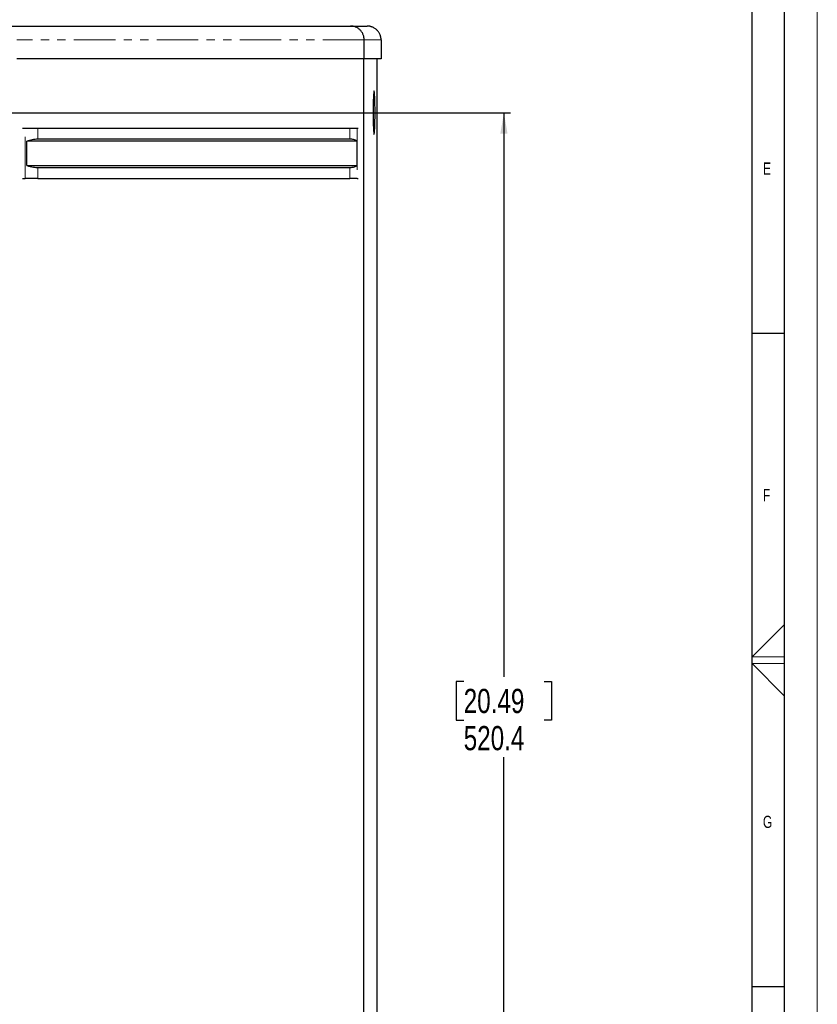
# Model space of a CAD drawing. Header units: millimetres. Extents: x 0 to 841, y 0 to 594.
# Tile 13 of 14: x 719 to 841, y 244 to 395. Entities that reach past the tile are written whole.
import ezdxf

# ---------------------------------------------------------------- set-up
doc = ezdxf.new("R2010")
doc.units = ezdxf.units.MM
doc.linetypes.add('PHANTOM', pattern=[12.7, 6.35, -1.27, 1.27, -1.27, 1.27, -1.27])
doc.layers.add('FORMAT', color=7, linetype='Continuous')
doc.layers.add('SLD-0', color=7, linetype='Continuous')
doc.styles.add('SLDTEXTSTYLE0', font='TXT', dxfattribs={"width": 0.75})
doc.dimstyles.new('SLDDIMSTYLE0', dxfattribs={"dimtxt": 3.704167, "dimasz": 3.2, "dimexe": 0, "dimexo": 0.0625, "dimgap": 0.926042, "dimtad": 0, "dimtih": 1, "dimtoh": 1, "dimdec": 1, "dimlfac": 3, "dimrnd": 1e-09, "dimzin": 12, "dimdsep": 46, "dimtxsty": 'SLDTEXTSTYLE0', "dimsah": 1, "dimcen": 0.09, "dimadec": 0, "dimazin": 3, "dimtfac": 1, "dimtdec": 1, "dimtofl": 0, "dimtmove": 0, "dimatfit": 3, "dimfxl": 1, "dimfrac": 2, "dimtolj": 1, "dimtzin": 12, "dimarcsym": 0})

# ---------------------------------------------------------------- blocks, each defined once
blk = doc.blocks.new('_D_23')
at = {"layer": 'SLD-0', "transparency": 16777216}
for p, q in [((716.38, 380.79), (794.01, 380.79)), ((793.01, 380.79), (793.01, 294.46)), ((786.85, 293.71), (785.72, 293.71)), ((785.72, 293.71), (785.72, 287.83)), ((799.16, 293.71), (800.29, 293.71)), ((800.29, 293.71), (800.29, 287.83)), ((785.72, 287.83), (786.85, 287.83)), ((800.29, 287.83), (799.16, 287.83)), ((793.01, 207.32), (793.01, 282.14)), ((716.38, 207.32), (794.01, 207.32))]:
    blk.add_line(p, q, dxfattribs=at)
for points in [[(793.01, 380.79), (792.46, 377.59), (793.56, 377.59)], [(793.01, 207.32), (793.56, 210.52), (792.46, 210.52)]]:
    blk.add_solid(points, dxfattribs=at)
at = {"layer": 'SLD-0', "transparency": 16777216, "char_height": 3.704, "attachment_point": 1, "style": 'SLDTEXTSTYLE0'}
for s, insert in [('20.49', (786.85, 292.6)), ('520.4', (786.85, 286.91))]:
    blk.add_mtext(s, dxfattribs=dict(at, insert=insert))

msp = doc.modelspace()

# ---------------------------------------------------------------- linework, layer by layer
at = {"color": 7, "linetype": 'Continuous', "lineweight": 18}
for p, q in [((841.000004, 0.00001), (841.000004, 594.00001)), ((836, 302.467132), (831, 297.50001)), ((831, 297.50001), (836, 297.50001)), ((831, 296.50001), (836, 296.50001)), ((836, 291.485354), (831, 296.50001))]:
    msp.add_line(p, q, dxfattribs=at)
at = {"color": 7, "linetype": 'Continuous', "lineweight": 25}
for p, q in [((717.711617, 394.053151), (769.542276, 394.053151)), ((769.542276, 394.053151), (772.06434, 394.053151)), ((771.614755, 389.053151), (771.614755, 391.936485)), ((774.201, 391.936485), (774.201, 389.053151)), ((771.614755, 389.053151), (718.447634, 389.053151)), ((771.535342, 199.053151), (771.535342, 389.053151)), ((774.199861, 389.053151), (771.614755, 389.053151)), ((773.625071, 199.053151), (773.625071, 389.053151)), ((774.201, 389.053151), (774.199861, 389.053151)), ((719.272432, 378.403151), (719.720159, 378.403151)), ((719.720159, 378.403151), (721.6516, 378.403151)), ((721.6516, 378.403151), (769.414769, 378.403151)), ((769.414769, 378.403151), (770.556096, 378.403151)), ((770.556096, 378.403151), (770.676922, 378.403151)), ((719.964386, 372.691826), (719.964386, 376.44781)), ((770.48142, 376.44781), (719.964386, 376.44781)), ((769.414769, 376.736485), (721.6516, 376.736485)), ((770.48142, 376.44781), (770.48142, 372.691826)), ((719.964386, 372.691826), (770.48142, 372.691826)), ((721.6516, 372.403151), (769.414769, 372.403151)), ((719.272432, 370.736485), (719.720159, 370.736485)), ((721.6516, 370.736485), (719.720159, 370.736485)), ((721.6516, 370.736485), (769.414769, 370.736485)), ((770.556096, 370.736485), (769.414769, 370.736485)), ((770.556096, 370.736485), (770.676922, 370.736485))]:
    msp.add_line(p, q, dxfattribs=at)
at = {"color": 8, "linetype": 'PHANTOM', "lineweight": 18}
for p, q in [((771.614755, 391.936485), (718.447634, 391.936485)), ((774.199861, 391.936485), (771.614755, 391.936485)), ((774.199861, 389.053151), (774.199861, 391.936485)), ((774.201, 391.936485), (774.199861, 391.936485)), ((772.988955, 380.786485), (773.279751, 380.786485)), ((719.720159, 370.736485), (719.720159, 378.403151)), ((721.6516, 378.403151), (721.6516, 376.736485)), ((769.414769, 376.736485), (769.414769, 378.403151)), ((770.556096, 378.403151), (770.556096, 370.736485)), ((721.6516, 372.403151), (721.6516, 370.736485)), ((769.414769, 370.736485), (769.414769, 372.403151))]:
    msp.add_line(p, q, dxfattribs=at)
at = {"color": 7, "linetype": 'Continuous', "lineweight": 25, "flags": 128}
for points in [[(773.279751, 380.786485), (773.276957, 381.436786), (773.268683, 382.062096), (773.255247, 382.638385), (773.237165, 383.143507), (773.215132, 383.55805), (773.189994, 383.866083), (773.162719, 384.055769), (773.134353, 384.119818), (773.105987, 384.055769), (773.078712, 383.866083), (773.053574, 383.55805), (773.031541, 383.143507), (773.013459, 382.638385), (773.000023, 382.062096), (772.991749, 381.436786), (772.988955, 380.786485)], [(772.988955, 380.786485), (772.991749, 380.136184), (773.000023, 379.510873), (773.013459, 378.934584), (773.031541, 378.429462), (773.053574, 378.014919), (773.078712, 377.706886), (773.105987, 377.5172), (773.134353, 377.453151), (773.162719, 377.5172), (773.189994, 377.706886), (773.215132, 378.014919), (773.237165, 378.429462), (773.255247, 378.934584), (773.268683, 379.510873), (773.276957, 380.136184), (773.279751, 380.786485)]]:
    msp.add_lwpolyline(points, dxfattribs=at)
at = {"color": 7, "linetype": 'Continuous', "lineweight": 25}
for points, knots in [([(771.614755, 391.936485), (771.614755, 392.06121), (771.603899, 392.190601), (771.556413, 392.452679), (771.519742, 392.585341), (771.418744, 392.845896), (771.354393, 392.973737), (771.199471, 393.215754), (771.10891, 393.329868), (770.906571, 393.53652), (770.79484, 393.629012), (770.557875, 393.787238), (770.432703, 393.852961), (770.177587, 393.956112), (770.047694, 393.993565), (769.791087, 394.042064), (769.664398, 394.053151), (769.542276, 394.053151)], [0, 0, 0, 0, 0.125, 0.125, 0.25, 0.25, 0.375, 0.375, 0.5, 0.5, 0.625, 0.625, 0.75, 0.75, 0.875, 0.875, 1, 1, 1, 1]), ([(774.199861, 391.936485), (774.199575, 391.962794), (774.199003, 392.015477), (774.194367, 392.094487), (774.186947, 392.173468), (774.176461, 392.252306), (774.162976, 392.330887), (774.146468, 392.409097), (774.126945, 392.486819), (774.104414, 392.563936), (774.078881, 392.640336), (774.010096, 392.822642), (773.862975, 393.104807), (773.591378, 393.436546), (773.250722, 393.714229), (772.963069, 393.864043), (772.754794, 393.940361), (772.64791, 393.973727), (772.524994, 394.004774), (772.385825, 394.030638), (772.230474, 394.049369), (772.121364, 394.051853), (772.06434, 394.053151)], [0, 0, 0, 0, 0.0234624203, 0.0469836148, 0.0705652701, 0.0942090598, 0.1179166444, 0.1416896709, 0.1655297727, 0.1894385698, 0.2134176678, 0.2374686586, 0.363559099, 0.496032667, 0.619516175, 0.7571157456, 0.7864109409, 0.8201805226, 0.8584244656, 0.9011425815, 0.9483345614, 1, 1, 1, 1]), ([(721.6516, 376.736485), (721.359413, 376.71973), (720.831953, 376.689485), (720.231996, 376.522357), (719.964386, 376.44781)], [0, 0, 0, 0, 0.55395008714, 1, 1, 1, 1]), ([(770.48142, 376.44781), (770.338964, 376.5399), (770.087029, 376.702763), (769.61841, 376.72627), (769.414769, 376.736485)], [0, 0, 0, 0, 0.5654436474, 1, 1, 1, 1]), ([(719.964386, 372.691826), (720.304807, 372.599736), (720.90685, 372.436873), (721.426, 372.413366), (721.6516, 372.403151)], [0, 0, 0, 0, 0.56544364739, 1, 1, 1, 1]), ([(769.414769, 372.403151), (769.67094, 372.419906), (770.133382, 372.450151), (770.374064, 372.617279), (770.48142, 372.691826)], [0, 0, 0, 0, 0.5539500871, 1, 1, 1, 1])]:
    msp.add_open_spline(points, degree=3, knots=knots, dxfattribs=at)
at = {"layer": 'FORMAT'}
for p, q in [((836.000004, 5.00001), (836.000004, 589.00001)), ((831.000004, 10.00001), (831.000004, 584.00001)), ((836, 347), (831, 347)), ((836, 247), (831, 247))]:
    msp.add_line(p, q, dxfattribs=at)

# ---------------------------------------------------------------- texts
at = {"layer": 'FORMAT', "char_height": 1.852083, "attachment_point": 1, "style": 'SLDTEXTSTYLE0'}
for s, insert in [('E', (832.666652, 373.168024)), ('F', (832.666652, 323.168024)), ('G', (832.666652, 273.168024))]:
    msp.add_mtext(s, dxfattribs=dict(at, insert=insert))

# ---------------------------------------------------------------- dimensions: what is measured, and where the dimension line sits
at = {"layer": 'SLD-0'}
dim = msp.add_linear_dim(base=(793.007681, 380.786485), p1=(715.380678, 207.319818), p2=(715.380678, 380.786485), angle=90, dimstyle='SLDDIMSTYLE0', dxfattribs=at)
dim.commit()
dim.dimension.update_dxf_attribs({"geometry": '_D_23', "text_midpoint": (793.007681, 288.300714), "dimtype": 160})

doc.saveas('drawing.dxf')
